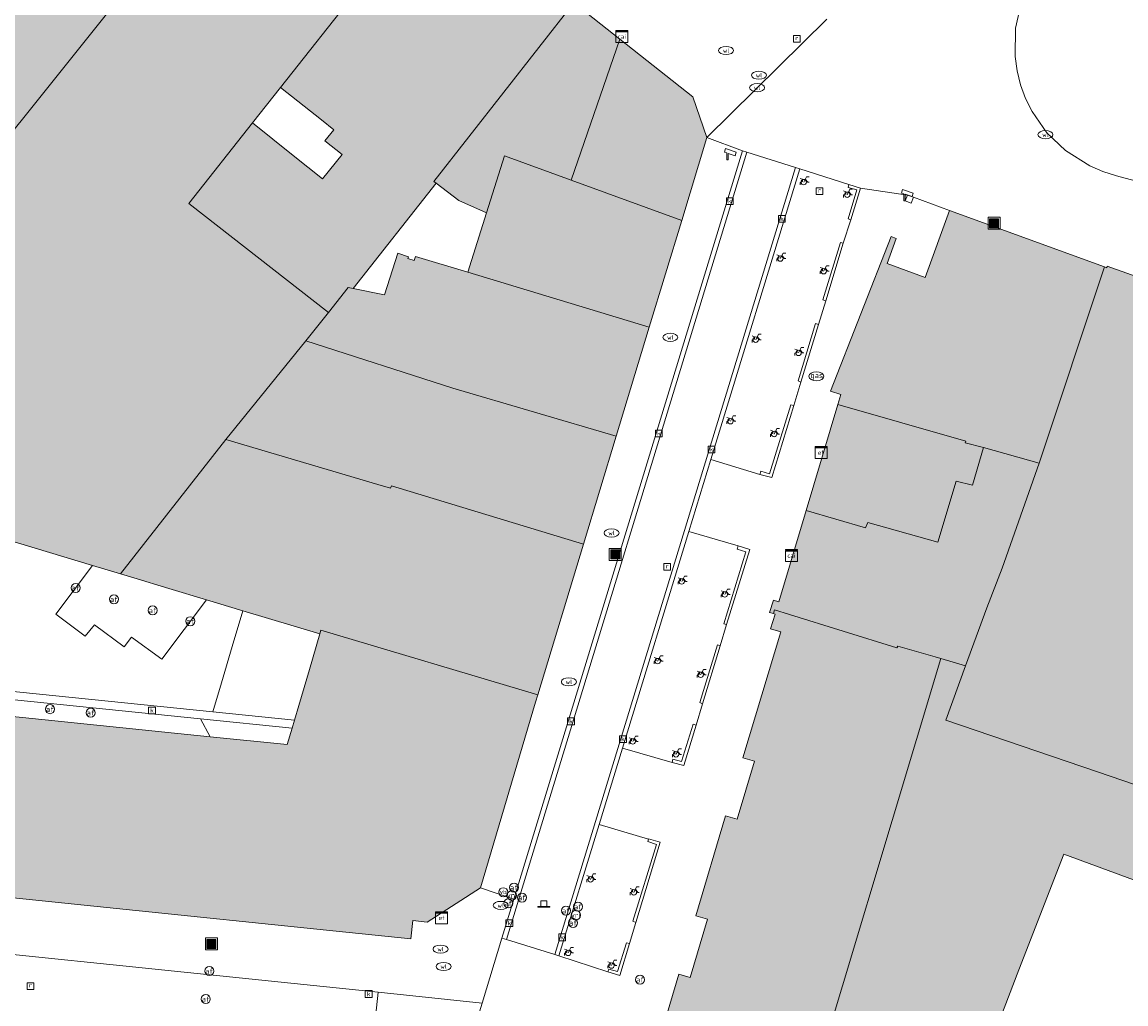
# Model space of a CAD drawing. Header units: metres. Extents: x 196496 to 197479, y 355139 to 356324.
# Tile 134 of 144: x 197202 to 197276, y 356008 to 356073. Entities that reach past the tile are written whole.
import ezdxf
from ezdxf.enums import TextEntityAlignment as Align

# ---------------------------------------------------------------- set-up
doc = ezdxf.new("R2010")
doc.units = ezdxf.units.M
doc.layers.get('0').update_dxf_attribs({"color": 252, "lineweight": 18})
for name, color, linetype, lineweight in [('B-WE-IE-MEUBILAIR_WEGMEUBILAIR-S', 252, 'Continuous', 18), ('B-WE-IE-TERREINAFSCHEIDING_KUNSTMATIG_MUUR-GV', 252, 'Continuous', 18), ('B-WE-KL-DATA-S', 252, 'Continuous', 18), ('B-WE-KL-ET_KAST-S', 252, 'Continuous', 18), ('B-WE-KL-GAS_PUT-S', 252, 'Continuous', 18), ('B-WE-KL-WATER-S', 252, 'Continuous', 18), ('B-WE-OG-BEBOUWING-GV', 252, 'Continuous', 18), ('B-WE-OG-TERREIN_ERF-GV', 252, 'Continuous', 18), ('B-WE-RI-GWA_KOLK-S', 252, 'Continuous', 18), ('B-WE-RI-GWA_RIOOLPUT-S', 252, 'Continuous', 18), ('B-WE-VH-GOOT-G', 252, 'Continuous', 18), ('B-WE-VH-VERHARDING_BETONSTRAATSTEEN-GV', 252, 'Continuous', 18), ('B-WE-VH-VERHARDING_OPEN-GV', 252, 'Continuous', 18), ('B-WE-VH-VERHARDING_STRAATBAKSTEEN-GV', 252, 'Continuous', 18), ('B-WE-VW-AFSLUITPAAL-S', 252, 'Continuous', 18), ('B-WE-VW-VRI-S', 252, 'Continuous', 18), ('B-WE-VW-VRI_POLLER-S', 252, 'Continuous', 18)]:
    doc.layers.add(name, color=color, linetype=linetype, lineweight=lineweight)
doc.layers.add('X-XX-AL-PRESENTATIE_GEBOUW3-V', color=7, linetype='Continuous', lineweight=18, true_color=0xf0f0f0)
doc.styles.add('NLCS-ISO', font='NLCS-ISO.ttf')

# ---------------------------------------------------------------- blocks, each defined once
blk = doc.blocks.new('SIE-WEG_AFVALBAK-SO')
at = {"linetype": 'ByBlock', "lineweight": 18}
h = blk.add_hatch(color=0, dxfattribs=at)
h.dxf.hatch_style = 1
h.paths.add_polyline_path([(-1.5, -1.5), (1.5, -1.5), (1.5, 1.5), (-1.5, 1.5)])
at = {"color": 0, "linetype": 'ByBlock', "lineweight": 18}
for points in [[(-2, -2), (2, -2), (2, 2), (-2, 2)], [(-1.5, -1.5), (1.5, -1.5), (1.5, 1.5), (-1.5, 1.5)]]:
    blk.add_lwpolyline(points, close=True, dxfattribs=at)
blk = doc.blocks.new('SKL-ET_KAST_ELEKTRA-SO')
at = {"color": 0, "linetype": 'ByBlock', "lineweight": 18}
for points in [[(-2, 2), (2, 2), (2, 1.68), (-2, 1.68)], [(-2, 1.52), (2, 1.52), (2, -2), (-2, -2)]]:
    blk.add_lwpolyline(points, close=True, dxfattribs=at)
at = {"color": 0, "linetype": 'ByBlock', "lineweight": 18, "style": 'NLCS-ISO'}
blk.add_text('et', height=1.5, dxfattribs=at).set_placement((0, 0), align=Align.MIDDLE_CENTER)
blk = doc.blocks.new('SKL-DATA_SIGNAAL_CAIKAST-SO')
at = {"color": 0, "linetype": 'ByBlock', "lineweight": 18}
for points in [[(-2, 2), (2, 2), (2, 1.68), (-2, 1.68)], [(-2, 1.52), (2, 1.52), (2, -2), (-2, -2)]]:
    blk.add_lwpolyline(points, close=True, dxfattribs=at)
at = {"color": 0, "linetype": 'ByBlock', "lineweight": 18, "style": 'NLCS-ISO'}
blk.add_text('cai', height=1.5, dxfattribs=at).set_placement((0, 0), align=Align.MIDDLE_CENTER)
blk = doc.blocks.new('SKL-VRI_PAAL-SO')
at = {"lineweight": 18}
blk.add_circle((0, 0), 1.59, dxfattribs=at)
at = {"lineweight": 18, "style": 'NLCS-ISO'}
blk.add_text('vri', height=1.8, dxfattribs=at).set_placement((-0.06, 0.08), align=Align.MIDDLE_CENTER)
blk = doc.blocks.new('SIE-WEG_PAAL_VERKEERSBORD-SO')
at = {"color": 0, "linetype": 'ByBlock', "lineweight": 18}
blk.add_circle((0, 0), 1.5, dxfattribs=at)
at = {"color": 0, "linetype": 'ByBlock', "lineweight": 18, "style": 'NLCS-ISO'}
blk.add_text('vb', height=1.5, dxfattribs=at).set_placement((0, 0.13), align=Align.MIDDLE_CENTER)
blk = doc.blocks.new('SVW-POLLER-SO')
at = {"lineweight": 18}
blk.add_lwpolyline([(2, -1), (2, -0.8), (1, -0.8), (1, 1), (-1, 1), (-1, -0.8), (-2, -0.8), (-2, -1)], close=True, dxfattribs=at)
blk.add_lwpolyline([(-1, -0.8), (1, -0.8)], dxfattribs=at)
blk = doc.blocks.new('SVW-AFSLUITPAAL-SO')
at = {"lineweight": 18}
blk.add_circle((0, 0), 1.5, dxfattribs=at)
at = {"lineweight": 18, "style": 'NLCS-ISO'}
blk.add_text('af', height=1.8, dxfattribs=at).set_placement((0, 0), align=Align.MIDDLE_CENTER)
blk = doc.blocks.new('SKL-WATER_WATERLEIDINGPUT-SO')
at = {"color": 0, "linetype": 'ByBlock', "lineweight": 18}
blk.add_ellipse((0, 0), major_axis=(2.5, 0), ratio=0.54, dxfattribs=at)
at = {"color": 0, "linetype": 'ByBlock', "lineweight": 18, "style": 'NLCS-ISO'}
blk.add_text('wl', height=1.5, dxfattribs=at).set_placement((0, 0), align=Align.MIDDLE_CENTER)
blk = doc.blocks.new('SRI-KOLK-SO')
at = {"color": 0, "linetype": 'ByBlock', "lineweight": 18}
blk.add_lwpolyline([(-1.125, -1.125), (1.125, -1.125), (1.125, 1.125), (-1.125, 1.125)], close=True, dxfattribs=at)
at = {"color": 0, "linetype": 'ByBlock', "lineweight": 18, "style": 'NLCS-ISO'}
blk.add_text('k', height=1.5, dxfattribs=at).set_placement((0, 0), align=Align.MIDDLE_CENTER)
blk = doc.blocks.new('SRI-PUT_INSPECTIEPUT_RIOOLPUT-SO')
at = {"color": 0, "linetype": 'ByBlock', "lineweight": 18}
blk.add_lwpolyline([(-1.12, -1.12), (1.12, -1.12), (1.12, 1.12), (-1.12, 1.12)], close=True, dxfattribs=at)
at = {"color": 0, "linetype": 'ByBlock', "lineweight": 18, "style": 'NLCS-ISO'}
blk.add_text('r', height=1.5, dxfattribs=at).set_placement((0, 0.28), align=Align.MIDDLE_CENTER)
blk = doc.blocks.new('SKL-GAS_PUT-SO')
at = {"color": 0, "linetype": 'ByBlock', "lineweight": 18}
blk.add_ellipse((0, 0), major_axis=(2.5, 0), ratio=0.601255, dxfattribs=at)
at = {"color": 0, "linetype": 'ByBlock', "lineweight": 18, "style": 'NLCS-ISO'}
blk.add_text('gas', height=1.8, dxfattribs=at).set_placement((0.12, 0.3), align=Align.MIDDLE_CENTER)
blk = doc.blocks.new('SIE-WEG_CAMERA-SO')
at = {"color": 0, "linetype": 'ByBlock', "lineweight": 18}
blk.add_lwpolyline([(-1.22, 0.41), (-1.22, -1.92), (-0.72, -1.92), (-0.72, 0.25), (1.55, -0.53), (1.95, 0.66), (-1.6, 1.86), (-2, 0.68)], close=True, dxfattribs=at)
blk = doc.blocks.new('SIE-WEG_FIETSENREK-SO')
at = {"color": 0, "linetype": 'ByBlock', "lineweight": 18}
for points in [[(-1.5, -1.35), (-1.5, -0.54), (-0.73, -0.28), (-0.73, 0.53), (-1.5, 0.79)], [(-0.3, -0.45), (0.6, 1.35), (1.5, 1.35)], [(1.05, -0.45), (0.21, 0.58)], [(1.05, -0.45), (1.5, -0.45)]]:
    blk.add_lwpolyline(points, dxfattribs=at)
blk.add_circle((-0.3, -0.45), 0.9, dxfattribs=at)

msp = doc.modelspace()

# ---------------------------------------------------------------- hatches: boundary and pattern name
at = {"layer": 'X-XX-AL-PRESENTATIE_GEBOUW3-V'}
for points in [[(197208.956, 356036.707), (197215.953, 356045.647), (197221.256, 356052.18), (197222.757, 356054.076), (197213.494, 356061.312), (197217.715, 356066.662), (197219.579, 356069.021), (197229.803, 356081.968), (197220.611, 356089.241), (197212.603, 356079.186), (197208.372, 356073.921), (197208.191, 356074.107), (197184.317, 356044.291), (197197.014, 356040.361), (197197.053, 356040.489), (197197.553, 356040.343), (197197.541, 356040.147), (197207.083, 356037.271)], [(197178.194, 356055.205), (197179.259, 356053.786), (197176.481, 356046.377), (197175.658, 356043.534), (197175.776, 356043.377), (197175.455, 356042.101), (197179.198, 356038.517), (197180.253, 356037.507), (197184.841, 356037.036), (197190.523, 356036.454), (197196.302, 356035.861), (197197.541, 356040.147), (197197.553, 356040.343), (197197.053, 356040.489), (197197.014, 356040.361), (197184.317, 356044.291), (197208.191, 356074.107), (197205.445, 356076.923), (197205.335, 356077.036), (197203.37, 356078.96), (197203.523, 356082.086), (197205.938, 356085.184), (197201.786, 356088.395), (197196.093, 356083.698), (197194.711, 356082.605), (197185.917, 356075.649), (197186.106, 356075.385), (197183.757, 356073.396), (197179.91, 356070.137), (197180.762, 356069.006), (197178.526, 356066.88), (197177.542, 356065.944), (197177.369, 356066.125), (197172.453, 356061.973)], [(197217.715, 356066.662), (197213.494, 356061.312), (197222.757, 356054.076), (197224.065, 356055.728), (197224.408, 356055.659), (197229.924, 356062.656), (197229.766, 356062.778), (197239.067, 356074.637), (197229.803, 356081.968), (197219.579, 356069.021), (197222.295, 356066.862), (197223.117, 356066.209), (197222.532, 356065.469), (197223.68, 356064.556), (197222.376, 356062.953), (197220.425, 356064.506)], [(197239.067, 356074.637), (197229.766, 356062.778), (197229.924, 356062.656), (197231.418, 356061.501), (197233.257, 356060.688), (197234.453, 356064.488), (197238.89, 356062.865), (197242.113, 356072.227)], [(197246.225, 356060.182), (197247.904, 356065.706), (197246.955, 356068.396), (197242.113, 356072.227), (197238.89, 356062.865)], [(197244.073, 356053.108), (197246.225, 356060.182), (197238.89, 356062.865), (197234.453, 356064.488), (197233.257, 356060.688), (197232.02, 356056.747)], [(197269.975, 356044.061), (197274.301, 356057.103), (197264.008, 356060.85), (197262.402, 356056.406), (197259.863, 356057.324), (197260.463, 356058.983), (197260.134, 356059.112), (197256.104, 356048.845), (197256.801, 356048.633), (197256.6, 356047.964), (197265.089, 356045.531), (197265.05, 356045.418), (197266.269, 356045.101)], [(197244.073, 356053.108), (197232.02, 356056.747), (197228.551, 356057.795), (197228.463, 356057.527), (197228.034, 356057.669), (197228.07, 356057.774), (197227.369, 356058.01), (197226.484, 356055.235), (197224.408, 356055.659), (197224.065, 356055.728), (197222.757, 356054.076), (197221.256, 356052.18), (197231.032, 356049.036), (197241.87, 356045.865)], [(197282.352, 356020.731), (197282.765, 356021.751), (197282.8, 356021.805), (197282.891, 356021.946), (197287.343, 356033.849), (197288.976, 356038.24), (197290.113, 356041.293), (197289.819, 356041.381), (197293.187, 356050.527), (197287.644, 356052.487), (197284.779, 356053.501), (197281.034, 356054.825), (197278.089, 356055.867), (197274.478, 356057.144), (197274.467, 356057.043), (197274.301, 356057.103), (197269.975, 356044.061), (197267.507, 356037.096), (197266.493, 356034.454), (197265.08, 356030.614), (197263.77, 356027.004), (197273.842, 356023.556), (197282.324, 356020.662)], [(197239.702, 356038.695), (197241.87, 356045.865), (197231.032, 356049.036), (197221.256, 356052.18), (197215.953, 356045.647), (197226.053, 356042.637), (197226.878, 356042.399), (197226.942, 356042.551)], [(197256.6, 356047.964), (197254.489, 356040.921), (197258.443, 356039.768), (197258.598, 356040.115), (197263.226, 356038.811), (197264.444, 356042.872), (197265.535, 356042.601), (197266.269, 356045.101), (197265.05, 356045.418), (197265.089, 356045.531)], [(197208.956, 356036.707), (197209.844, 356036.439), (197212.162, 356035.74), (197214.659, 356034.987), (197217.084, 356034.256), (197222.188, 356032.718), (197222.266, 356032.983), (197236.67, 356028.673), (197239.702, 356038.695), (197226.942, 356042.551), (197226.878, 356042.399), (197226.053, 356042.637), (197215.953, 356045.647)], [(197263.067, 356031.195), (197263.446, 356031.086), (197265.08, 356030.614), (197266.493, 356034.454), (197267.507, 356037.096), (197269.975, 356044.061), (197266.269, 356045.101), (197265.535, 356042.601), (197264.444, 356042.872), (197263.226, 356038.811), (197258.598, 356040.115), (197258.443, 356039.768), (197254.489, 356040.921), (197252.67, 356034.855), (197252.312, 356034.964), (197252.066, 356034.156), (197252.318, 356034.079), (197252.39, 356034.321), (197253.377, 356034.006), (197260.515, 356031.792), (197260.579, 356031.91)], [(197263.446, 356031.086), (197263.067, 356031.195), (197260.579, 356031.91), (197260.515, 356031.792), (197253.377, 356034.006), (197252.39, 356034.321), (197252.318, 356034.079), (197252.427, 356034.046), (197252.131, 356033.059), (197252.802, 356032.858), (197250.294, 356024.496), (197251.061, 356024.266), (197249.901, 356020.417), (197249.134, 356020.645), (197247.158, 356014.002), (197247.934, 356013.771), (197246.791, 356009.896), (197246.024, 356010.123), (197244.063, 356003.476), (197244.831, 356003.25), (197244.299, 356001.448), (197253.667, 355998.587)], [(197223.287, 356012.985), (197228.234, 356012.476), (197228.361, 356013.686), (197229.327, 356013.575), (197232.858, 356015.868), (197236.522, 356028.182), (197236.67, 356028.673), (197222.266, 356032.983), (197222.188, 356032.718), (197221.497, 356030.369), (197220.794, 356027.979), (197220.503, 356026.989), (197220.35, 356026.471), (197220.026, 356025.369), (197214.898, 356025.897), (197175.774, 356029.927), (197175.758, 356029.929), (197175.518, 356027.628), (197175.407, 356027.636), (197175.274, 356026.296), (197175.379, 356026.268), (197174.526, 356018.007), (197179.487, 356017.496)], [(197279.591, 356015.147), (197287.478, 356012.229), (197289.628, 356018.039), (197282.352, 356020.731), (197282.324, 356020.662), (197273.842, 356023.556), (197263.77, 356027.004), (197265.08, 356030.614), (197263.446, 356031.086), (197253.667, 355998.587), (197262.974, 355995.736), (197265.397, 356002.024), (197268.626, 356010.402), (197271.595, 356018.105)]]:
    msp.add_hatch(color=256, dxfattribs=at).paths.add_polyline_path(points)

# ---------------------------------------------------------------- linework, layer by layer
at = {"layer": 'B-WE-IE-TERREINAFSCHEIDING_KUNSTMATIG_MUUR-GV', "flags": 128}
for points in [[(197257.335, 356062.582), (197257.271, 356062.381), (197257.847, 356062.219), (197257.27, 356060.296), (197257.459, 356060.237), (197258.103, 356062.339)], [(197261.218, 356061.872), (197261.064, 356061.481), (197261.459, 356061.336), (197261.612, 356061.728)], [(197256.958, 356058.667), (197256.776, 356058.727), (197255.601, 356054.918), (197255.807, 356054.852)], [(197255.317, 356053.276), (197255.107, 356053.335), (197253.955, 356049.523), (197254.148, 356049.454)], [(197253.668, 356047.884), (197253.465, 356047.939), (197252.063, 356043.355), (197251.484, 356043.534), (197251.422, 356043.315), (197252.21, 356043.103)], [(197249.973, 356038.568), (197249.907, 356038.354), (197250.484, 356038.17), (197249.019, 356033.387), (197249.21, 356033.341), (197250.752, 356038.321)], [(197247.611, 356028.074), (197248.789, 356031.928), (197248.593, 356031.989), (197247.419, 356028.16)], [(197247.19, 356026.657), (197246.987, 356026.733), (197246.204, 356024.248), (197245.637, 356024.398), (197245.591, 356024.183), (197246.377, 356023.973)], [(197244.018, 356019.088), (197243.976, 356018.935), (197244.552, 356018.733), (197242.985, 356013.634), (197243.185, 356013.56), (197244.805, 356018.883), (197244.027, 356019.122)], [(197241.328, 356010.272), (197242.113, 356010.043), (197242.753, 356012.155), (197242.553, 356012.211), (197241.961, 356010.298), (197241.39, 356010.467)]]:
    msp.add_lwpolyline(points, close=True, dxfattribs=at)
at = {"layer": 'B-WE-OG-BEBOUWING-GV', "flags": 128}
for points in [[(197208.956, 356036.707), (197215.953, 356045.647), (197221.256, 356052.18), (197222.757, 356054.076), (197213.494, 356061.312), (197217.715, 356066.662), (197219.579, 356069.021), (197229.803, 356081.968), (197220.611, 356089.241), (197212.603, 356079.186), (197208.372, 356073.921), (197208.191, 356074.107), (197184.317, 356044.291), (197197.014, 356040.361), (197197.053, 356040.489), (197197.553, 356040.343), (197197.541, 356040.147), (197207.083, 356037.271)], [(197217.715, 356066.662), (197213.494, 356061.312), (197222.757, 356054.076), (197224.065, 356055.728), (197224.408, 356055.659), (197229.924, 356062.656), (197229.766, 356062.778), (197239.067, 356074.637), (197229.803, 356081.968), (197219.579, 356069.021), (197222.295, 356066.862), (197223.117, 356066.209), (197222.532, 356065.469), (197223.68, 356064.556), (197222.376, 356062.953), (197220.425, 356064.506)], [(197239.067, 356074.637), (197229.766, 356062.778), (197229.924, 356062.656), (197231.418, 356061.501), (197233.257, 356060.688), (197234.453, 356064.488), (197238.89, 356062.865), (197242.113, 356072.227)], [(197246.225, 356060.182), (197247.904, 356065.706), (197246.955, 356068.396), (197242.113, 356072.227), (197238.89, 356062.865)], [(197244.073, 356053.108), (197246.225, 356060.182), (197238.89, 356062.865), (197234.453, 356064.488), (197233.257, 356060.688), (197232.02, 356056.747)], [(197269.975, 356044.061), (197274.301, 356057.103), (197264.008, 356060.85), (197262.402, 356056.406), (197259.863, 356057.324), (197260.463, 356058.983), (197260.134, 356059.112), (197256.104, 356048.845), (197256.801, 356048.633), (197256.6, 356047.964), (197265.089, 356045.531), (197265.05, 356045.418), (197266.269, 356045.101)], [(197244.073, 356053.108), (197232.02, 356056.747), (197228.551, 356057.795), (197228.463, 356057.527), (197228.034, 356057.669), (197228.07, 356057.774), (197227.369, 356058.01), (197226.484, 356055.235), (197224.408, 356055.659), (197224.065, 356055.728), (197222.757, 356054.076), (197221.256, 356052.18), (197231.032, 356049.036), (197241.87, 356045.865)], [(197282.352, 356020.731), (197282.765, 356021.751), (197282.8, 356021.805), (197282.891, 356021.946), (197287.343, 356033.849), (197288.976, 356038.24), (197290.113, 356041.293), (197289.819, 356041.381), (197293.187, 356050.527), (197287.644, 356052.487), (197284.779, 356053.501), (197281.034, 356054.825), (197278.089, 356055.867), (197274.478, 356057.144), (197274.467, 356057.043), (197274.301, 356057.103), (197269.975, 356044.061), (197267.507, 356037.096), (197266.493, 356034.454), (197265.08, 356030.614), (197263.77, 356027.004), (197273.842, 356023.556), (197282.324, 356020.662)], [(197239.702, 356038.695), (197241.87, 356045.865), (197231.032, 356049.036), (197221.256, 356052.18), (197215.953, 356045.647), (197226.053, 356042.637), (197226.878, 356042.399), (197226.942, 356042.551)], [(197256.6, 356047.964), (197254.489, 356040.921), (197258.443, 356039.768), (197258.598, 356040.115), (197263.226, 356038.811), (197264.444, 356042.872), (197265.535, 356042.601), (197266.269, 356045.101), (197265.05, 356045.418), (197265.089, 356045.531)], [(197208.956, 356036.707), (197209.844, 356036.439), (197212.162, 356035.74), (197214.659, 356034.987), (197217.084, 356034.256), (197222.188, 356032.718), (197222.266, 356032.983), (197236.67, 356028.673), (197239.702, 356038.695), (197226.942, 356042.551), (197226.878, 356042.399), (197226.053, 356042.637), (197215.953, 356045.647)], [(197263.067, 356031.195), (197263.446, 356031.086), (197265.08, 356030.614), (197266.493, 356034.454), (197267.507, 356037.096), (197269.975, 356044.061), (197266.269, 356045.101), (197265.535, 356042.601), (197264.444, 356042.872), (197263.226, 356038.811), (197258.598, 356040.115), (197258.443, 356039.768), (197254.489, 356040.921), (197252.67, 356034.855), (197252.312, 356034.964), (197252.066, 356034.156), (197252.318, 356034.079), (197252.39, 356034.321), (197253.377, 356034.006), (197260.515, 356031.792), (197260.579, 356031.91)], [(197263.446, 356031.086), (197263.067, 356031.195), (197260.579, 356031.91), (197260.515, 356031.792), (197253.377, 356034.006), (197252.39, 356034.321), (197252.318, 356034.079), (197252.427, 356034.046), (197252.131, 356033.059), (197252.802, 356032.858), (197250.294, 356024.496), (197251.061, 356024.266), (197249.901, 356020.417), (197249.134, 356020.645), (197247.158, 356014.002), (197247.934, 356013.771), (197246.791, 356009.896), (197246.024, 356010.123), (197244.063, 356003.476), (197244.831, 356003.25), (197244.299, 356001.448), (197253.667, 355998.587)], [(197223.287, 356012.985), (197228.234, 356012.476), (197228.361, 356013.686), (197229.327, 356013.575), (197232.858, 356015.868), (197236.522, 356028.182), (197236.67, 356028.673), (197222.266, 356032.983), (197222.188, 356032.718), (197221.497, 356030.369), (197220.794, 356027.979), (197220.503, 356026.989), (197220.35, 356026.471), (197220.026, 356025.369), (197214.898, 356025.897), (197175.774, 356029.927), (197175.758, 356029.929), (197175.518, 356027.628), (197175.407, 356027.636), (197175.274, 356026.296), (197175.379, 356026.268), (197174.526, 356018.007), (197179.487, 356017.496)], [(197279.591, 356015.147), (197287.478, 356012.229), (197289.628, 356018.039), (197282.352, 356020.731), (197282.324, 356020.662), (197273.842, 356023.556), (197263.77, 356027.004), (197265.08, 356030.614), (197263.446, 356031.086), (197253.667, 355998.587), (197262.974, 355995.736), (197265.397, 356002.024), (197268.626, 356010.402), (197271.595, 356018.105)]]:
    msp.add_lwpolyline(points, close=True, dxfattribs=at)
msp.add_lwpolyline([(197183.757, 356073.396), (197179.91, 356070.137), (197180.762, 356069.006), (197178.526, 356066.88), (197177.542, 356065.944), (197177.369, 356066.125), (197172.453, 356061.973), (197178.194, 356055.205), (197179.259, 356053.786), (197176.481, 356046.377), (197175.658, 356043.534), (197175.776, 356043.377), (197175.455, 356042.101), (197179.198, 356038.517), (197180.253, 356037.507), (197184.841, 356037.036), (197190.523, 356036.454), (197196.302, 356035.861), (197197.541, 356040.147), (197197.553, 356040.343), (197197.053, 356040.489), (197197.014, 356040.361), (197184.317, 356044.291), (197208.191, 356074.107)], dxfattribs=at)
at = {"layer": 'B-WE-OG-TERREIN_ERF-GV', "flags": 128}
for points in [[(197219.579, 356069.021), (197217.715, 356066.662), (197220.425, 356064.506), (197222.376, 356062.953), (197223.68, 356064.556), (197222.532, 356065.469), (197223.117, 356066.209), (197222.295, 356066.862)], [(197233.257, 356060.688), (197231.418, 356061.501), (197229.924, 356062.656), (197224.408, 356055.659), (197226.484, 356055.235), (197227.369, 356058.01), (197228.07, 356057.774), (197228.034, 356057.669), (197228.463, 356057.527), (197228.551, 356057.795), (197232.02, 356056.747)]]:
    msp.add_lwpolyline(points, close=True, dxfattribs=at)
msp.add_lwpolyline([(197279.591, 356015.147), (197271.595, 356018.105), (197268.626, 356010.402), (197265.397, 356002.024), (197262.974, 355995.736), (197258.68, 355984.59), (197258.149, 355983.199), (197258.036, 355983.011), (197257.421, 355981.298), (197259.632, 355980.463), (197260.045, 355980.307), (197258.576, 355976.244), (197258.878, 355976.125), (197260.038, 355975.666), (197262.769, 355983.246), (197268.76, 355999.874), (197268.648, 355999.933), (197268.886, 356000.545), (197269.431, 356000.327), (197269.364, 356000.16), (197273.402, 355998.62), (197276.822, 355997.315)], dxfattribs=at)
at = {"layer": 'B-WE-VH-GOOT-G', "flags": 128}
for points in [[(197250.558, 356064.726), (197234.587, 356012.423)], [(197237.789, 356011.425), (197253.786, 356063.712)], [(197215.096, 356027.54), (197167.274, 356032.421)], [(197220.503, 356026.989), (197215.096, 356027.54)]]:
    msp.add_lwpolyline(points, dxfattribs=at)
at = {"layer": 'B-WE-VH-VERHARDING_BETONSTRAATSTEEN-GV', "flags": 128}
for points in [[(197234.289, 356012.516), (197234.587, 356012.423), (197250.558, 356064.726), (197250.274, 356064.815), (197235.081, 356015.109)], [(197242.287, 356025.14), (197246.691, 356039.518), (197248.156, 356044.299), (197254.075, 356063.621), (197253.786, 356063.712), (197237.789, 356011.425), (197238.06, 356011.341), (197240.734, 356020.07)], [(197254.148, 356049.454), (197253.955, 356049.523), (197255.107, 356053.335), (197255.317, 356053.276), (197255.807, 356054.852), (197255.601, 356054.918), (197256.776, 356058.727), (197256.958, 356058.667), (197257.459, 356060.237), (197257.27, 356060.296), (197257.847, 356062.219), (197257.271, 356062.381), (197257.335, 356062.582), (197254.075, 356063.621), (197248.156, 356044.299), (197251.422, 356043.315), (197251.484, 356043.534), (197252.063, 356043.355), (197253.465, 356047.939), (197253.668, 356047.884)], [(197247.611, 356028.074), (197247.419, 356028.16), (197248.593, 356031.989), (197248.789, 356031.928), (197249.21, 356033.341), (197249.019, 356033.387), (197250.484, 356038.17), (197249.907, 356038.354), (197249.973, 356038.568), (197246.691, 356039.518), (197242.287, 356025.14), (197245.591, 356024.183), (197245.637, 356024.398), (197246.204, 356024.248), (197246.987, 356026.733), (197247.19, 356026.657)], [(197167.222, 356031.884), (197176.317, 356030.951), (197214.257, 356027.091), (197220.35, 356026.471), (197220.503, 356026.989), (197215.096, 356027.54), (197167.274, 356032.421)], [(197243.185, 356013.56), (197242.985, 356013.634), (197244.552, 356018.733), (197243.976, 356018.935), (197244.018, 356019.088), (197240.734, 356020.07), (197238.06, 356011.341), (197241.328, 356010.272), (197241.39, 356010.467), (197241.961, 356010.298), (197242.553, 356012.211), (197242.753, 356012.155)]]:
    msp.add_lwpolyline(points, close=True, dxfattribs=at)
msp.add_lwpolyline([(197167.274, 356032.421), (197215.096, 356027.54), (197215.666, 356029.468), (197216.38, 356031.88), (197217.084, 356034.256), (197214.659, 356034.987), (197211.69, 356031.043), (197209.694, 356032.512), (197209.2, 356031.866), (197207.234, 356033.334), (197206.596, 356032.575), (197204.656, 356034.04), (197207.083, 356037.271), (197197.541, 356040.147)], dxfattribs=at)
at = {"layer": 'B-WE-VH-VERHARDING_OPEN-GV', "flags": 128}
for points in [[(197268.817, 356074.791), (197268.396, 356072.957), (197268.365, 356071.075), (197268.501, 356070.12), (197268.737, 356069.185), (197269.068, 356068.279), (197269.492, 356067.413), (197270.478, 356066.014), (197271.724, 356064.841), (197273.329, 356063.821), (197274.199, 356063.434), (197275.104, 356063.14), (197305.221, 356055.101), (197316.22, 356085.188)], [(197305.221, 356055.101), (197275.104, 356063.14), (197274.199, 356063.434), (197273.329, 356063.821), (197271.724, 356064.841), (197270.478, 356066.014), (197269.492, 356067.413), (197269.068, 356068.279), (197268.737, 356069.185), (197268.501, 356070.12), (197268.365, 356071.075), (197268.396, 356072.957), (197268.817, 356074.791)], [(197255.858, 356073.548), (197247.904, 356065.706), (197250.274, 356064.815), (197250.558, 356064.726), (197253.786, 356063.712), (197254.075, 356063.621), (197257.335, 356062.582), (197258.103, 356062.339), (197261.218, 356061.872), (197261.612, 356061.728), (197264.008, 356060.85), (197274.301, 356057.103), (197274.467, 356057.043), (197274.478, 356057.144), (197278.089, 356055.867)]]:
    msp.add_lwpolyline(points, dxfattribs=at)
for points in [[(197250.558, 356064.726), (197234.587, 356012.423), (197237.789, 356011.425), (197253.786, 356063.712)], [(197209.844, 356036.439), (197208.956, 356036.707), (197207.083, 356037.271), (197204.656, 356034.04), (197206.596, 356032.575), (197207.234, 356033.334), (197209.2, 356031.866), (197209.694, 356032.512), (197211.69, 356031.043), (197214.659, 356034.987), (197212.162, 356035.74)], [(197221.497, 356030.369), (197222.188, 356032.718), (197217.084, 356034.256), (197216.38, 356031.88), (197215.666, 356029.468), (197215.096, 356027.54), (197220.503, 356026.989), (197220.794, 356027.979)], [(197175.774, 356029.927), (197214.898, 356025.897), (197214.257, 356027.091), (197176.317, 356030.951), (197176.009, 356030.858), (197175.838, 356030.585)], [(197214.898, 356025.897), (197220.026, 356025.369), (197220.35, 356026.471), (197214.257, 356027.091)]]:
    msp.add_lwpolyline(points, close=True, dxfattribs=at)
at = {"layer": 'B-WE-VH-VERHARDING_STRAATBAKSTEEN-GV', "flags": 128}
for points in [[(197239.067, 356074.637), (197242.113, 356072.227), (197246.955, 356068.396), (197247.904, 356065.706), (197255.858, 356073.548)], [(197244.063, 356003.476), (197246.024, 356010.123), (197246.791, 356009.896), (197247.934, 356013.771), (197247.158, 356014.002), (197249.134, 356020.645), (197249.901, 356020.417), (197251.061, 356024.266), (197250.294, 356024.496), (197252.802, 356032.858), (197252.131, 356033.059), (197252.427, 356034.046), (197252.318, 356034.079), (197252.066, 356034.156), (197252.312, 356034.964), (197252.67, 356034.855), (197254.489, 356040.921), (197256.6, 356047.964), (197256.801, 356048.633), (197256.104, 356048.845), (197260.134, 356059.112), (197260.463, 356058.983), (197259.863, 356057.324), (197262.402, 356056.406), (197264.008, 356060.85), (197261.612, 356061.728), (197261.459, 356061.336), (197261.064, 356061.481), (197261.218, 356061.872), (197258.103, 356062.339), (197257.459, 356060.237), (197256.958, 356058.667), (197255.807, 356054.852), (197255.317, 356053.276), (197254.148, 356049.454), (197253.668, 356047.884), (197252.21, 356043.103), (197251.422, 356043.315), (197248.156, 356044.299), (197246.691, 356039.518), (197249.973, 356038.568), (197250.752, 356038.321), (197249.21, 356033.341), (197248.789, 356031.928), (197247.611, 356028.074), (197247.19, 356026.657), (197246.377, 356023.973), (197245.591, 356024.183), (197242.287, 356025.14), (197240.734, 356020.07), (197244.018, 356019.088), (197244.027, 356019.122), (197244.805, 356018.883), (197243.185, 356013.56), (197242.753, 356012.155), (197242.113, 356010.043), (197241.328, 356010.272), (197238.06, 356011.341), (197237.789, 356011.425), (197234.587, 356012.423), (197234.289, 356012.516), (197232.973, 356008.207), (197231.489, 356003.35)]]:
    msp.add_lwpolyline(points, dxfattribs=at)
for points in [[(197239.702, 356038.695), (197236.67, 356028.673), (197236.522, 356028.182), (197232.858, 356015.868), (197235.081, 356015.109), (197250.274, 356064.815), (197247.904, 356065.706), (197246.225, 356060.182), (197244.073, 356053.108), (197241.87, 356045.865)], [(197232.858, 356015.868), (197229.327, 356013.575), (197228.361, 356013.686), (197228.234, 356012.476), (197223.287, 356012.985), (197179.487, 356017.496), (197174.526, 356018.007), (197170.662, 356018.404), (197170.209, 356018.451), (197169.819, 356018.491), (197165.887, 356018.895), (197160.933, 356019.405), (197140.785, 356021.481), (197140.69, 356019.097), (197140.682, 356018.885), (197171.08, 356015.71), (197185.692, 356013.089), (197226.057, 356008.921), (197232.973, 356008.207), (197234.289, 356012.516), (197235.081, 356015.109)], [(197185.692, 356013.089), (197185.185, 356008.123), (197191.578, 356007.451), (197196.764, 356006.93), (197197.148, 356006.877), (197202.341, 356006.346), (197202.749, 356006.328), (197207.931, 356005.779), (197208.331, 356005.737), (197213.527, 356005.178), (197225.532, 356003.956), (197226.057, 356008.921)], [(197225.532, 356003.956), (197231.489, 356003.35), (197232.973, 356008.207), (197226.057, 356008.921)]]:
    msp.add_lwpolyline(points, close=True, dxfattribs=at)

# ---------------------------------------------------------------- block references
at = {"layer": 'B-WE-IE-MEUBILAIR_WEGMEUBILAIR-S', "xscale": 0.2, "yscale": 0.2, "zscale": 0.2}
for name, p in [('SIE-WEG_CAMERA-SO', (197249.462, 356064.592)), ('SIE-WEG_CAMERA-SO', (197249.462, 356064.592)), ('SIE-WEG_FIETSENREK-SO', (197254.39, 356062.821)), ('SIE-WEG_FIETSENREK-SO', (197257.275, 356061.985)), ('SIE-WEG_CAMERA-SO', (197261.218, 356061.872)), ('SIE-WEG_CAMERA-SO', (197261.218, 356061.872)), ('SIE-WEG_AFVALBAK-SO', (197266.968, 356060.004)), ('SIE-WEG_FIETSENREK-SO', (197252.833, 356057.743)), ('SIE-WEG_FIETSENREK-SO', (197255.713, 356056.904)), ('SIE-WEG_FIETSENREK-SO', (197251.198, 356052.355)), ('SIE-WEG_FIETSENREK-SO', (197254.047, 356051.477)), ('SIE-WEG_FIETSENREK-SO', (197249.523, 356046.944)), ('SIE-WEG_FIETSENREK-SO', (197252.424, 356046.09)), ('SIE-WEG_AFVALBAK-SO', (197241.815, 356038.003)), ('SIE-WEG_FIETSENREK-SO', (197246.284, 356036.299)), ('SIE-WEG_FIETSENREK-SO', (197249.146, 356035.435)), ('SIE-WEG_FIETSENREK-SO', (197244.686, 356031.005)), ('SIE-WEG_FIETSENREK-SO', (197247.543, 356030.101)), ('SIE-WEG_FIETSENREK-SO', (197243.033, 356025.673)), ('SIE-WEG_FIETSENREK-SO', (197245.906, 356024.815)), ('SIE-WEG_FIETSENREK-SO', (197240.231, 356016.512)), ('SIE-WEG_PAAL_VERKEERSBORD-SO', (197234.371, 356015.569)), ('SIE-WEG_FIETSENREK-SO', (197243.111, 356015.648)), ('SIE-WEG_AFVALBAK-SO', (197214.99, 356012.137)), ('SIE-WEG_FIETSENREK-SO', (197238.741, 356011.625)), ('SIE-WEG_FIETSENREK-SO', (197241.62, 356010.782))]:
    msp.add_blockref(name, p, dxfattribs=at)
at = {"layer": 'B-WE-KL-DATA-S', "xscale": 0.2, "yscale": 0.2, "zscale": 0.2}
for p in [(197242.252, 356072.401), (197253.512, 356037.925)]:
    msp.add_blockref('SKL-DATA_SIGNAAL_CAIKAST-SO', p, dxfattribs=at)
at = {"layer": 'B-WE-KL-ET_KAST-S', "xscale": 0.2, "yscale": 0.2, "zscale": 0.2}
for p in [(197255.479, 356044.769), (197230.278, 356013.87)]:
    msp.add_blockref('SKL-ET_KAST_ELEKTRA-SO', p, dxfattribs=at)
at = {"layer": 'B-WE-KL-GAS_PUT-S', "xscale": 0.2, "yscale": 0.2, "zscale": 0.2}
for p in [(197255.168, 356049.835), (197255.17, 356049.833)]:
    msp.add_blockref('SKL-GAS_PUT-SO', p, dxfattribs=at)
at = {"layer": 'B-WE-KL-WATER-S', "xscale": 0.2, "yscale": 0.2, "zscale": 0.2}
for p in [(197249.17, 356071.474), (197251.357, 356069.831), (197251.233, 356069.002), (197270.38, 356065.886), (197245.47, 356052.423), (197241.565, 356039.43), (197238.733, 356029.543), (197234.207, 356014.691), (197230.212, 356011.789), (197230.412, 356010.635)]:
    msp.add_blockref('SKL-WATER_WATERLEIDINGPUT-SO', p, dxfattribs=at)
at = {"layer": 'B-WE-RI-GWA_KOLK-S', "xscale": 0.2, "yscale": 0.2, "zscale": 0.2}
for p in [(197249.419, 356061.46), (197252.881, 356060.298), (197244.708, 356046.037), (197248.202, 356044.976), (197211.043, 356027.639), (197238.875, 356026.916), (197242.326, 356025.735), (197234.778, 356013.511), (197238.283, 356012.574), (197225.436, 356008.807)]:
    msp.add_blockref('SRI-KOLK-SO', p, dxfattribs=at)
at = {"layer": 'B-WE-RI-GWA_RIOOLPUT-S', "xscale": 0.2, "yscale": 0.2, "zscale": 0.2}
for p in [(197253.873, 356072.256), (197255.385, 356062.132), (197245.252, 356037.173), (197202.969, 356009.334)]:
    msp.add_blockref('SRI-PUT_INSPECTIEPUT_RIOOLPUT-SO', p, dxfattribs=at)
at = {"layer": 'B-WE-VW-AFSLUITPAAL-S', "xscale": 0.2, "yscale": 0.2, "zscale": 0.2}
for p in [(197205.971, 356035.782), (197208.517, 356035.027), (197211.092, 356034.287), (197213.593, 356033.569), (197204.273, 356027.726), (197206.976, 356027.485), (197235.089, 356015.876), (197235.615, 356015.213), (197234.707, 356014.822), (197238.536, 356014.343), (197239.332, 356014.61), (197239.015, 356013.533), (197214.847, 356010.331), (197243.459, 356009.758), (197214.619, 356008.472)]:
    msp.add_blockref('SVW-AFSLUITPAAL-SO', p, dxfattribs=at)
at = {"layer": 'B-WE-VW-VRI-S', "xscale": 0.2, "yscale": 0.2, "zscale": 0.2}
for p in [(197234.936, 356015.352), (197239.195, 356014.038)]:
    msp.add_blockref('SKL-VRI_PAAL-SO', p, dxfattribs=at)
at = {"layer": 'B-WE-VW-VRI_POLLER-S', "xscale": 0.2, "yscale": 0.2, "zscale": 0.2}
msp.add_blockref('SVW-POLLER-SO', (197237.06, 356014.784), dxfattribs=at)

doc.saveas('drawing.dxf')
